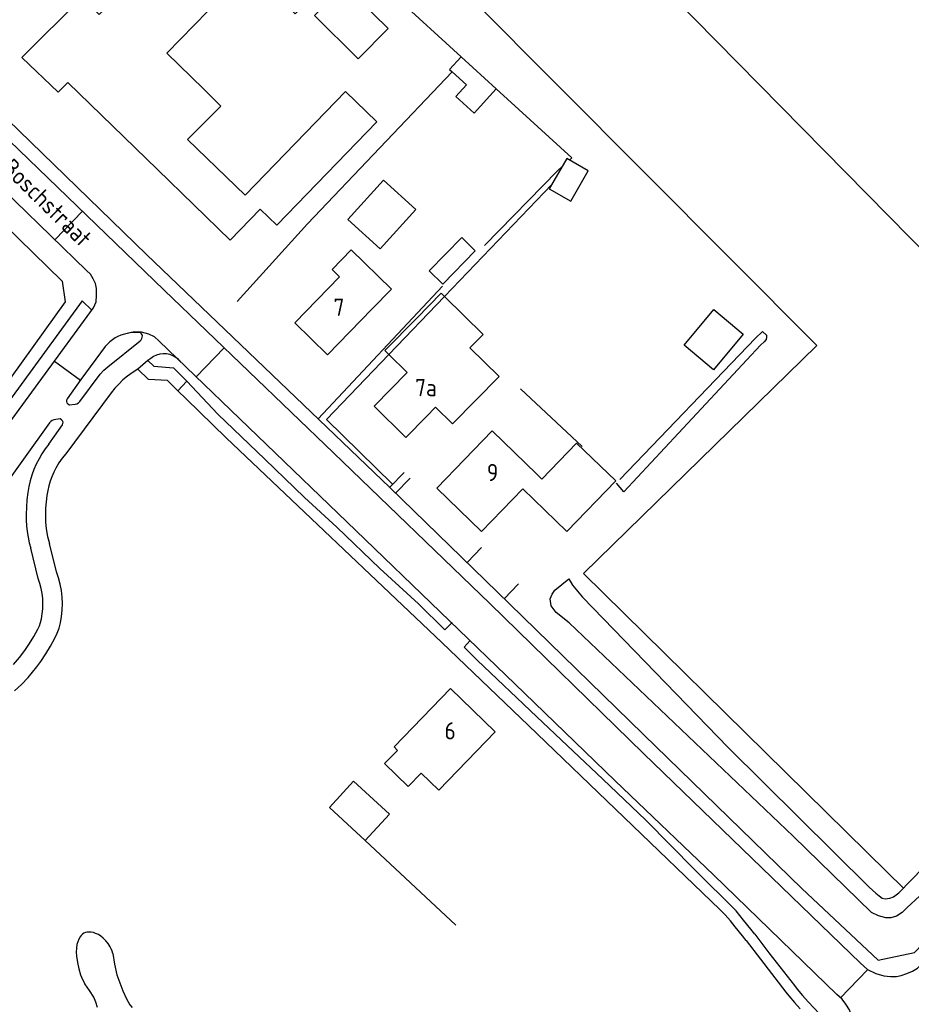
# Model space of a CAD drawing. Header units: metres. Extents: x 226218 to 240385, y 439369 to 449677.
# Tile 197 of 256: x 235532 to 235661, y 444483 to 444626. Entities that reach past the tile are written whole.
import ezdxf

# ---------------------------------------------------------------- set-up
doc = ezdxf.new("R2010")
doc.units = ezdxf.units.M
doc.header["$MEASUREMENT"] = 0
for name, color, linetype in [('DAKRAND', 4, 'Continuous'), ('DAKRAND-BYG', 4, 'Continuous'), ('HEG', 253, 'Continuous'), ('HOOFDGEBOUW', 4, 'Continuous'), ('HUISNUMMER', 253, 'Continuous'), ('INSTEEKSLOOT', 153, 'Continuous'), ('KANTVERH', 253, 'Continuous'), ('KANTWATER', 153, 'Continuous'), ('OVLIJNOBJ', 253, 'Continuous'), ('RASTER', 253, 'Continuous'), ('STRAATNAAM', 253, 'Continuous')]:
    doc.layers.add(name, color=color, linetype=linetype)
doc.styles.get("Standard").update_dxf_attribs({"font": 'iso.shx'})

msp = doc.modelspace()

# ---------------------------------------------------------------- linework, layer by layer
at = {"layer": 'DAKRAND'}
for points in [[(235555.89, 444608.61), (235564.24, 444600.51), (235578.82, 444615.56), (235583.36, 444611.16), (235568.84, 444596.18), (235566.43, 444598.51), (235562.08, 444594.02), (235551.53, 444604.24)], [(235558.22, 444615.97), (235560.73, 444613.46), (235558.8, 444611.52)], [(235582.71, 444584.07), (235585.47, 444586.91), (235579.65, 444592.58), (235576.88, 444589.73), (235577.95, 444588.69)], [(235589.15, 444582.67), (235592.7, 444586.31), (235593.18, 444585.83)], [(235593.18, 444585.83), (235598.79, 444580.34), (235596.87, 444578.39), (235601.1, 444574.25), (235594.34, 444567.35)], [(235606.58, 444560.05), (235607.32, 444559.34), (235612.36, 444564.57), (235618.04, 444559.09), (235610.95, 444551.74)], [(235586.36, 444520.01), (235584.5, 444518.09), (235587.91, 444514.78), (235589.78, 444516.71)]]:
    msp.add_lwpolyline(points, dxfattribs=at)
at = {"layer": 'DAKRAND-BYG'}
msp.add_line((235600.7, 444615.95), (235595.6, 444620.61), dxfattribs=at)
for points in [[(235578.64, 444630.99), (235585.01, 444624.69), (235580.68, 444620.31), (235574.31, 444626.61), (235578.64, 444630.99)], [(235595.6, 444620.61), (235593.92, 444618.77), (235594.28, 444618.43)], [(235594.28, 444618.43), (235596.36, 444616.54), (235594.82, 444614.85)], [(235594.82, 444614.85), (235597.48, 444612.42), (235600.7, 444615.95)], [(235611.51, 444599.65), (235614.05, 444604.05), (235610.94, 444605.85), (235608.39, 444601.44), (235611.51, 444599.65)], [(235584.32, 444602.71), (235579.14, 444597.02), (235583.83, 444592.76), (235589.01, 444598.45), (235584.32, 444602.71)], [(235595.69, 444594.4), (235590.96, 444589.55), (235592.93, 444587.64), (235597.65, 444592.48), (235595.69, 444594.4)], [(235627.95, 444578.77), (235632.28, 444583.94), (235636.54, 444580.37), (235632.21, 444575.2), (235627.95, 444578.77)], [(235581.69, 444506.95), (235576.5, 444511.74), (235580, 444515.53), (235585.2, 444510.74), (235581.69, 444506.95)]]:
    msp.add_lwpolyline(points, dxfattribs=at)
at = {"layer": 'HEG'}
for p, q in [((235594.28, 444618.43), (235573.3, 444596.38)), ((235574.86, 444568.09), (235592.9, 444587.31)), ((235594.85, 444494.67), (235581.69, 444506.95))]:
    msp.add_line(p, q, dxfattribs=at)
at = {"layer": 'HOOFDGEBOUW'}
for p, q in [((235558.22, 444615.97), (235552.91, 444621.11)), ((235555.89, 444608.61), (235558.8, 444611.52)), ((235585.12, 444577.42), (235587.77, 444574.83)), ((235590.59, 444568.45), (235591.89, 444569.77)), ((235594.34, 444567.35), (235591.89, 444569.77)), ((235610.95, 444551.74), (235604.53, 444557.93))]:
    msp.add_line(p, q, dxfattribs=at)
for points in [[(235552.91, 444621.11), (235564.78, 444633.35), (235571.5, 444626.83), (235577.48, 444633), (235563.03, 444647.02), (235553.67, 444637.36)], [(235553.67, 444637.36), (235543.08, 444626.75), (235540.55, 444629.21), (235531.88, 444620.52), (235537.11, 444615.45), (235538.51, 444616.85), (235551.53, 444604.24)], [(235577.95, 444588.69), (235571.45, 444582), (235576.2, 444577.38), (235582.71, 444584.07)], [(235589.15, 444582.67), (235584.55, 444577.98), (235585.12, 444577.42)], [(235587.77, 444574.83), (235582.96, 444569.91), (235587.59, 444565.38), (235590.59, 444568.45)], [(235606.58, 444560.05), (235600.08, 444566.33), (235592.07, 444558.04), (235598.57, 444551.76), (235604.53, 444557.93)], [(235589.78, 444516.71), (235592.34, 444514.23), (235600.52, 444522.69), (235594.04, 444528.96), (235585.86, 444520.5), (235586.36, 444520.01)]]:
    msp.add_lwpolyline(points, dxfattribs=at)
at = {"layer": 'INSTEEKSLOOT'}
for p, q in [((235618.64, 444559.29), (235638.3, 444579.77)), ((235638.3, 444579.77), (235639.33, 444580.76)), ((235609.17, 444543.25), (235611.21, 444544.87))]:
    msp.add_line(p, q, dxfattribs=at)
for points in [[(235740.79, 444581.64), (235741.1, 444581.61), (235741.41, 444581.43), (235741.65, 444581.03), (235741.62, 444580.67), (235741.27, 444580.2), (235715.1, 444553.75), (235682.37, 444519.82), (235662.1, 444498.88), (235660.33, 444497.23), (235659.57, 444496.5), (235658.78, 444495.96), (235657.94, 444495.71), (235657.21, 444495.74), (235656.14, 444496.03), (235655.13, 444496.49), (235643.78, 444507.58), (235611.25, 444538.51), (235609.38, 444540.01), (235608.68, 444540.96), (235608.54, 444541.98), (235608.8, 444542.65), (235609.17, 444543.25)], [(235611.21, 444544.87), (235611.74, 444543.99), (235613.21, 444542.22), (235634.32, 444520.41), (235654.79, 444500.17), (235655.75, 444499.28), (235656.24, 444498.91), (235656.69, 444498.59), (235657.13, 444498.48), (235657.78, 444498.55), (235658.33, 444498.76), (235659.1, 444499.35), (235685.69, 444526.64), (235715.76, 444557.27), (235739.64, 444581.81)], [(235639.33, 444580.76), (235639.92, 444580.22), (235639.92, 444579.96), (235639.84, 444579.62), (235639.55, 444579.26), (235639.05, 444578.79), (235619.2, 444557.51), (235618.16, 444558.75)]]:
    msp.add_lwpolyline(points, dxfattribs=at)
at = {"layer": 'KANTVERH'}
for p, q in [((235540.64, 444598.21), (235536.63, 444594.06)), ((235585.26, 444558.14), (235549.96, 444591.91)), ((235549.07, 444580.56), (235548.88, 444580.6)), ((235549.24, 444580.44), (235549.07, 444580.56)), ((235549.33, 444580.28), (235549.24, 444580.44)), ((235549.36, 444580.11), (235549.33, 444580.28)), ((235543.97, 444578.59), (235540.44, 444573.81)), ((235561.2, 444578.41), (235557.15, 444574.19)), ((235536.58, 444576.45), (235540.36, 444573.69)), ((235540.44, 444573.81), (235538.43, 444571)), ((235554.48, 444572.17), (235555.79, 444573.55)), ((235544.84, 444571.85), (235538.26, 444563.02)), ((235535.89, 444567.5), (235505.36, 444525.12)), ((235561.5, 444565.36), (235592.8, 444535.67)), ((235585.23, 444558.17), (235587.32, 444560.33)), ((235586.09, 444557.33), (235588.18, 444559.49)), ((235602.6, 444541.27), (235585.26, 444558.14)), ((235536.88, 444545.9), (235535.86, 444549.99)), ((235596.45, 444547.26), (235598.53, 444549.41)), ((235534.25, 444544.91), (235533.14, 444549.31)), ((235601.86, 444541.99), (235603.94, 444544.15)), ((235623.94, 444520.49), (235602.6, 444541.27)), ((235605.36, 444523.6), (235592.8, 444535.67)), ((235633.12, 444496.95), (235605.36, 444523.6)), ((235636.58, 444495.4), (235635.5, 444496.72)), ((235637.65, 444494.07), (235636.58, 444495.4)), ((235636.43, 444493.11), (235635.38, 444494.43)), ((235638.2, 444493.36), (235637.65, 444494.07)), ((235636.97, 444492.42), (235636.43, 444493.11)), ((235636.97, 444492.42), (235639.03, 444489.7)), ((235638.2, 444493.36), (235640.26, 444490.65)), ((235639.03, 444489.7), (235642.73, 444484.93)), ((235640.26, 444490.65), (235643.95, 444485.88)), ((235650.64, 444484.1), (235654.52, 444488.14)), ((235643.95, 444485.88), (235644.35, 444485.38)), ((235642.73, 444484.93), (235643.16, 444484.39))]:
    msp.add_line(p, q, dxfattribs=at)
for points in [[(235549.96, 444591.91), (235517.96, 444622.9), (235518.6, 444627.34), (235554.72, 444649.4), (235558.83, 444645.31)], [(235622.05, 444519.56), (235599.78, 444541.32), (235577.08, 444563.17), (235552.51, 444586.76), (235515.96, 444622.01), (235514.88, 444623.09), (235514.31, 444623.88), (235513.98, 444624.61), (235513.8, 444625.55), (235513.89, 444626.44)], [(235519.72, 444553.42), (235542.24, 444584.19), (235542.62, 444585.07), (235542.68, 444585.98), (235542.68, 444586.98), (235542.53, 444587.74), (235542.2, 444588.39), (235541.84, 444589.08), (235541.22, 444589.6), (235510.15, 444619.76)], [(235423.41, 444546.86), (235444.05, 444565.34), (235459.61, 444579.22), (235473.38, 444591.51), (235488.83, 444605.36), (235503.39, 444618.56), (235506.37, 444618.61), (235537.7, 444588.04), (235538.15, 444585.06), (235523.95, 444565.4), (235503.97, 444538.37), (235492.79, 444522.91), (235490.24, 444519.64), (235480.84, 444528.69)], [(235542, 444583.85), (235540.62, 444585.19), (235518.19, 444554.53), (235474.66, 444494.6), (235476.14, 444493.49)], [(235540.26, 444570.6), (235543.23, 444574.55), (235543.75, 444575.13), (235544.34, 444575.64), (235549.02, 444579.41)], [(235545.39, 444579.82), (235544.99, 444579.56), (235544.63, 444579.27)], [(235546.23, 444580.22), (235545.8, 444580.04), (235545.39, 444579.82)], [(235547.31, 444580.53), (235546.76, 444580.39), (235546.23, 444580.22)], [(235547.18, 444580.5), (235547.36, 444580.56), (235548.22, 444580.74), (235549.19, 444580.7), (235550.23, 444580.43), (235551.06, 444580.03), (235551.76, 444579.38), (235580.32, 444551.88), (235604.81, 444528.32), (235617.97, 444515.59)], [(235548.09, 444580.62), (235547.7, 444580.59), (235547.31, 444580.53)], [(235548.88, 444580.6), (235548.48, 444580.63), (235548.09, 444580.62)], [(235549.02, 444579.41), (235549.16, 444579.56), (235549.26, 444579.73)], [(235549.26, 444579.73), (235549.33, 444579.92), (235549.36, 444580.11)], [(235544.63, 444579.27), (235544.28, 444578.94), (235543.97, 444578.59)], [(235550.57, 444576.83), (235550.14, 444576.53), (235548.68, 444575.29), (235547.87, 444574.76)], [(235550.14, 444576.53), (235550.99, 444575.71), (235553.88, 444575.49), (235555.79, 444573.55)], [(235554.91, 444576.35), (235554.58, 444576.71), (235554.2, 444577.01), (235553.77, 444577.25), (235553.32, 444577.41), (235552.84, 444577.5), (235552.35, 444577.52), (235551.87, 444577.46), (235551.4, 444577.32), (235550.96, 444577.11), (235550.57, 444576.83)], [(235554.48, 444572.17), (235553, 444573.66), (235550.23, 444573.79), (235548.68, 444575.29)], [(235547.87, 444574.76), (235547.18, 444574.27), (235546.53, 444573.73), (235545.92, 444573.14), (235545.36, 444572.52), (235544.84, 444571.85)], [(235555.79, 444573.55), (235560.31, 444568.79), (235567.12, 444562.25), (235572.87, 444556.7), (235577.54, 444552.36), (235583.79, 444546.37), (235589.4, 444541.25), (235593.24, 444537.49), (235594.28, 444538.53)], [(235538.43, 444571), (235538.35, 444570.82), (235538.34, 444570.62), (235538.41, 444570.43), (235538.54, 444570.29)], [(235561.5, 444565.36), (235555.72, 444570.98), (235554.48, 444572.17)], [(235538.54, 444570.29), (235538.77, 444570.11), (235539.61, 444570.21)], [(235539.61, 444570.21), (235539.86, 444570.28), (235540.08, 444570.41), (235540.26, 444570.6)], [(235536.52, 444567.95), (235536.27, 444567.86), (235536.05, 444567.71), (235535.89, 444567.5)], [(235537.63, 444567.93), (235537.4, 444568.1), (235536.52, 444567.95)], [(235537.74, 444567.24), (235537.82, 444567.41), (235537.83, 444567.61), (235537.76, 444567.79), (235537.63, 444567.93)], [(235535.76, 444564.43), (235536.59, 444565.6), (235537.74, 444567.24)], [(235535.76, 444564.43), (235535.24, 444563.75), (235534.77, 444563.03), (235534.35, 444562.29)], [(235534.35, 444562.29), (235533.96, 444561.52), (235533.62, 444560.73), (235533.33, 444559.93)], [(235538.26, 444563.02), (235537.71, 444562.37), (235537.23, 444561.69), (235536.81, 444560.96)], [(235536.81, 444560.96), (235536.5, 444560.34), (235536.22, 444559.7), (235535.98, 444559.05)], [(235533.33, 444559.93), (235533.08, 444559.1), (235532.88, 444558.26), (235532.72, 444557.4)], [(235535.98, 444559.05), (235535.78, 444558.37), (235535.61, 444557.68), (235535.49, 444556.99)], [(235532.72, 444557.4), (235532.59, 444556.35), (235532.51, 444555.29), (235532.48, 444554.23)], [(235535.49, 444556.99), (235535.37, 444556.07), (235535.3, 444555.14), (235535.27, 444554.21)], [(235532.48, 444554.23), (235532.49, 444553.4), (235532.54, 444552.57), (235532.64, 444551.74)], [(235535.27, 444554.21), (235535.3, 444553.16), (235535.41, 444552.12)], [(235532.64, 444551.74), (235532.77, 444550.92), (235532.94, 444550.11), (235533.14, 444549.31)], [(235535.41, 444552.12), (235535.59, 444551.04), (235535.86, 444549.99)], [(235537.7, 444542.23), (235537.59, 444543.17), (235537.42, 444544.09), (235537.18, 444545.01), (235536.88, 444545.9)], [(235534.89, 444542.01), (235534.81, 444542.75), (235534.67, 444543.48), (235534.49, 444544.2), (235534.25, 444544.91)], [(235537.46, 444538.48), (235537.62, 444539.41), (235537.71, 444540.35), (235537.74, 444541.29), (235537.7, 444542.23)], [(235534.7, 444539.06), (235534.83, 444539.79), (235534.9, 444540.53), (235534.92, 444541.27), (235534.89, 444542.01)], [(235623.82, 444520.61), (235645.01, 444499.96), (235656.1, 444489.59), (235661.36, 444490.7), (235691.99, 444522.52), (235708.96, 444540.15)], [(235534.18, 444537.6), (235534.4, 444538.07), (235534.58, 444538.55), (235534.7, 444539.06)], [(235536.66, 444536.28), (235537, 444536.99), (235537.27, 444537.72), (235537.46, 444538.48)], [(235532.29, 444534.51), (235532.96, 444535.52), (235533.59, 444536.54), (235534.18, 444537.6)], [(235534.6, 444532.9), (235535.33, 444534), (235536.02, 444535.13), (235536.66, 444536.28)], [(235596.91, 444535.94), (235596.02, 444534.97), (235597.94, 444533.1), (235606.58, 444524.85), (235611.83, 444519.89), (235616.18, 444515.83), (235622.39, 444509.87), (235629.52, 444502.68), (235635.5, 444496.72)], [(235530.67, 444532.47), (235531.51, 444533.47), (235532.29, 444534.51)], [(235532.77, 444530.59), (235533.41, 444531.34), (235534.02, 444532.11), (235534.6, 444532.9)], [(235530.78, 444528.62), (235531.8, 444529.58), (235532.77, 444530.59)], [(235622.05, 444519.56), (235653.52, 444489.12), (235654.54, 444488.2), (235655.76, 444487.64), (235656.92, 444487.32), (235657.92, 444487.2), (235658.77, 444487.22), (235659.46, 444487.34), (235660.25, 444487.62), (235661.09, 444487.99), (235661.83, 444488.41), (235662.6, 444489.23), (235682.38, 444509.79), (235701.04, 444529.17)], [(235647.88, 444473.95), (235651.11, 444477.46), (235651.5, 444477.97), (235651.73, 444478.33), (235652.06, 444479.14), (235652.28, 444480.04), (235652.31, 444480.89), (235652.19, 444481.64), (235651.97, 444482.38), (235651.44, 444483.21), (235650.87, 444483.9), (235650.1, 444484.62), (235632.21, 444501.93), (235617.97, 444515.59)], [(235635.38, 444494.43), (235634.66, 444495.3), (235633.91, 444496.14), (235633.12, 444496.95)], [(235644.35, 444485.38), (235645.13, 444484.46), (235645.93, 444483.55)], [(235643.16, 444484.39), (235643.96, 444483.45), (235644.78, 444482.51)], [(235645.93, 444483.55), (235646.75, 444482.65), (235647.58, 444481.77)]]:
    msp.add_lwpolyline(points, dxfattribs=at)
at = {"layer": 'KANTWATER'}
for points in [[(235541.57, 444493.66), (235541.32, 444493.64), (235541.08, 444493.58), (235540.86, 444493.48)], [(235542.56, 444493.46), (235542.24, 444493.57), (235541.91, 444493.63), (235541.57, 444493.66)], [(235540.3, 444492.95), (235540.11, 444492.6), (235539.97, 444492.24), (235539.86, 444491.86)], [(235540.86, 444493.48), (235540.64, 444493.33), (235540.45, 444493.15), (235540.3, 444492.95)], [(235543.66, 444492.78), (235543.33, 444493.05), (235542.96, 444493.28), (235542.56, 444493.46)], [(235544.67, 444491.53), (235544.38, 444491.98), (235544.04, 444492.39), (235543.66, 444492.78)], [(235539.86, 444491.86), (235539.77, 444491.3), (235539.74, 444490.72), (235539.78, 444490.14)], [(235545.07, 444490.53), (235544.97, 444490.88), (235544.83, 444491.21), (235544.67, 444491.53)], [(235539.78, 444490.14), (235539.92, 444489.23), (235540.12, 444488.33), (235540.39, 444487.44)], [(235545.07, 444490.53), (235545.31, 444489), (235545.63, 444487.47)], [(235540.39, 444487.44), (235540.66, 444486.77), (235540.99, 444486.14)], [(235545.63, 444487.47), (235546.06, 444486.29), (235546.53, 444485.12), (235547.05, 444483.97)], [(235542.3, 444484.22), (235541.67, 444485.2), (235540.99, 444486.14)], [(235542.83, 444482.73), (235542.59, 444483.49), (235542.3, 444484.22)], [(235547.05, 444483.97), (235547.28, 444483.52), (235547.55, 444483.09), (235547.86, 444482.69)]]:
    msp.add_lwpolyline(points, dxfattribs=at)
at = {"layer": 'OVLIJNOBJ'}
for points in [[(235659.76, 444500.03), (235657.37, 444502.37), (235613.35, 444545.65), (235647.23, 444578.72), (235572.12, 444654.14), (235590.04, 444665.59), (235619.41, 444634.95), (235623.01, 444638.41)], [(235682.6, 444572.13), (235626.34, 444629.3), (235629.16, 444632.13)]]:
    msp.add_lwpolyline(points, dxfattribs=at)
at = {"layer": 'RASTER'}
for p, q in [((235565.7, 444647.92), (235595.6, 444620.61)), ((235608.75, 444602.06), (235593.18, 444585.83)), ((235573.3, 444596.38), (235563.08, 444585.09)), ((235593.18, 444585.83), (235585.12, 444577.42)), ((235604.19, 444572.43), (235613.17, 444564.09))]:
    msp.add_line(p, q, dxfattribs=at)
for points in [[(235600.7, 444615.95), (235611.66, 444605.94), (235611.32, 444605.63)], [(235610.27, 444604.68), (235609.58, 444604.07), (235598.99, 444593.22)], [(235585.12, 444577.42), (235576.07, 444567.99), (235585.64, 444558.6)]]:
    msp.add_lwpolyline(points, dxfattribs=at)

# ---------------------------------------------------------------- texts
at = {"layer": 'HUISNUMMER'}
for s, p in [('7', (235577.08, 444583.03)), ('7a', (235588.92, 444571.37)), ('9', (235599.33, 444559.05)), ('6', (235593.19, 444521.59))]:
    msp.add_text(s, height=2.5, dxfattribs=at).set_placement(p)
at = {"layer": 'STRAATNAAM'}
msp.add_text('Frans  ten Boschstraat', height=2.5, rotation=315.5264, dxfattribs=at).set_placement((235517.12, 444615.76))

doc.saveas('drawing.dxf')
